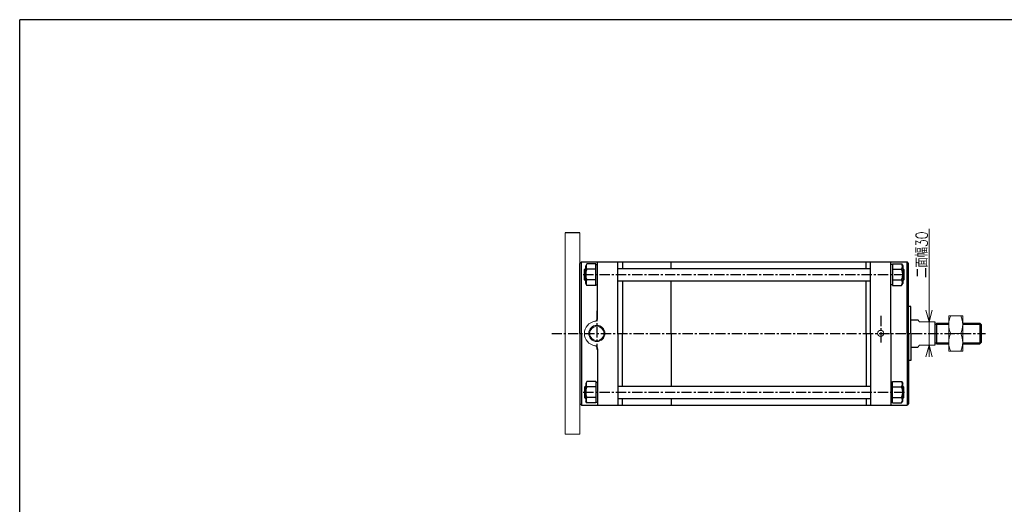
# Model space of a CAD drawing. Header units: millimetres. Extents: x -985 to 985, y -705 to 705.
# Tile 2 of 3: x -985 to 288, y 79 to 705. Entities that reach past the tile are written whole.
import ezdxf
from ezdxf.enums import TextEntityAlignment as Align

# ---------------------------------------------------------------- set-up
doc = ezdxf.new("R2010")
doc.units = ezdxf.units.MM
doc.header["$LTSCALE"] = 0.416667
doc.linetypes.add('CENTER', pattern=[50.8, 31.75, -6.35, 6.35, -6.35])
doc.layers.add('ZUWAKU', color=7, linetype='Continuous')
doc.styles.add('dcStyle0', font='txt.shx', dxfattribs={"width": 0.714286, "bigfont": 'bigfont'})

# ---------------------------------------------------------------- blocks, each defined once
blk = doc.blocks.new('DC_GROUP_Φ160_23')
at = {"color": 4, "linetype": 'Continuous', "lineweight": 18}
for p, q in [((190.6, 314.5), (186.5, 329.5)), ((194.6, 329.5), (190.6, 314.5)), ((190.6, 314.5), (190.6, 329.5))]:
    blk.add_line(p, q, dxfattribs=at)
blk = doc.blocks.new('DC_GROUP_Φ160_24')
at = {"color": 4, "linetype": 'Continuous', "lineweight": 18}
for p, q in [((186.5, 269.5), (190.6, 284.5)), ((190.6, 284.5), (194.6, 269.5)), ((190.6, 284.5), (190.6, 269.5))]:
    blk.add_line(p, q, dxfattribs=at)
blk = doc.blocks.new('DC_GROUP_Φ160_22')
at = {"color": 4, "linetype": 'Continuous', "lineweight": 13}
for p, q in [((190.6, 434.8), (190.6, 314.5)), ((190.6, 284.5), (190.6, 314.5)), ((190.6, 274.5), (190.6, 284.5))]:
    blk.add_line(p, q, dxfattribs=at)
at = {"linetype": 'Continuous'}
for name in ['DC_GROUP_Φ160_23', 'DC_GROUP_Φ160_24']:
    blk.add_blockref(name, (0, 0), dxfattribs=at)
at = {"color": 4, "style": 'dcStyle0', "width": 0.714286}
blk.add_text('二面幅30', height=15, rotation=90, dxfattribs=at).set_placement((188.6, 371.3), (188.6, 431.3), align=Align.FIT)
blk = doc.blocks.new('DC_GROUP_Φ160_31')
at = {"color": 4, "linetype": 'Continuous', "lineweight": 13}
for p, q in [((234, 322.5), (216, 322.5)), ((216, 322.5), (216, 276.5)), ((234, 276.5), (234, 322.5)), ((218.7, 299.5), (231.4, 299.5)), ((216, 276.5), (234, 276.5))]:
    blk.add_line(p, q, dxfattribs=at)
for centre, start, end in [((242.4, 311), 154.1759, 205.8241), ((207.7, 311), 334.1759, 25.8241), ((242.4, 288), 154.1759, 205.8241), ((207.7, 288), 334.1759, 25.8241)]:
    blk.add_arc(centre, 26.4, start, end, dxfattribs=at)

msp = doc.modelspace()

# ---------------------------------------------------------------- linework, layer by layer
at = {"color": 4, "linetype": 'Continuous', "lineweight": 25}
for p, q in [((-260.951, 429.547), (-279.951, 429.547)), ((-260.951, 390.089), (-258.951, 392.089)), ((-260.951, 390.089), (-258.951, 392.089)), ((-260.951, 299.547), (-260.951, 390.061)), ((-260.951, 299.547), (-260.951, 390.061)), ((-258.951, 392.089), (162.049, 392.089)), ((-258.951, 392.089), (162.049, 392.089)), ((-258.951, 299.547), (-258.951, 392.061)), ((-258.951, 299.547), (-258.951, 392.061)), ((-253.751, 383.589), (-254.951, 382.389)), ((-253.751, 383.589), (-254.951, 382.389)), ((-254.951, 368.789), (-254.951, 382.389)), ((-253.351, 382.389), (-254.951, 382.389)), ((-254.951, 368.789), (-254.951, 382.389)), ((-253.351, 382.389), (-254.951, 382.389)), ((-253.351, 383.589), (-253.751, 383.589)), ((-253.751, 367.589), (-253.751, 383.589)), ((-253.351, 383.589), (-253.751, 383.589)), ((-253.751, 367.589), (-253.751, 383.589)), ((-251.99, 389.446), (-253.351, 387.089)), ((-251.99, 389.446), (-253.351, 387.089)), ((-253.351, 364.089), (-253.351, 387.089)), ((-253.351, 364.089), (-253.351, 387.089)), ((-240.351, 389.446), (-251.99, 389.446)), ((-240.351, 389.446), (-251.99, 389.446)), ((-240.351, 382.517), (-251.99, 382.517)), ((-240.351, 382.517), (-251.99, 382.517)), ((-240.351, 361.733), (-240.351, 389.446)), ((-240.351, 361.733), (-240.351, 389.446)), ((-240.351, 361.733), (-240.351, 389.446)), ((-240.351, 361.733), (-240.351, 389.446)), ((-240.351, 388.589), (-237.951, 388.589)), ((-240.351, 388.589), (-237.951, 388.589)), ((-237.951, 319.307), (-237.951, 392.061)), ((-237.951, 319.307), (-237.951, 392.061)), ((-211.951, 299.547), (-211.951, 392.061)), ((-211.951, 299.547), (-211.951, 392.061)), ((-211.951, 383.589), (115.049, 383.589)), ((-211.951, 383.589), (115.049, 383.589)), ((-205.951, 392.089), (-205.951, 383.589)), ((-205.951, 392.089), (-205.951, 384.8)), ((-142.751, 383.589), (-142.751, 392.089)), ((-142.751, 384.8), (-142.751, 392.089)), ((109.049, 383.589), (109.049, 392.089)), ((109.049, 385.046), (109.049, 392.089)), ((115.049, 299.547), (115.049, 392.061)), ((115.049, 299.547), (115.049, 392.061)), ((141.049, 299.547), (141.049, 392.061)), ((141.049, 299.547), (141.049, 392.061)), ((143.449, 388.589), (141.049, 388.589)), ((143.449, 388.589), (141.049, 388.589)), ((143.449, 389.446), (143.449, 361.733)), ((143.449, 389.446), (155.089, 389.446)), ((143.449, 389.446), (143.449, 361.733)), ((143.449, 389.446), (143.449, 361.733)), ((143.449, 389.446), (155.089, 389.446)), ((143.449, 389.446), (143.449, 361.733)), ((143.449, 382.517), (155.089, 382.517)), ((143.449, 382.517), (155.089, 382.517)), ((155.089, 389.446), (156.449, 387.089)), ((155.089, 389.446), (156.449, 387.089)), ((156.449, 387.089), (156.449, 364.089)), ((156.449, 387.089), (156.449, 364.089)), ((156.849, 383.589), (156.449, 383.589)), ((156.849, 383.589), (156.449, 383.589)), ((156.449, 382.389), (158.049, 382.389)), ((156.449, 382.389), (158.049, 382.389)), ((156.849, 383.589), (158.049, 382.389)), ((156.849, 383.589), (156.849, 367.589)), ((156.849, 383.589), (158.049, 382.389)), ((156.849, 383.589), (156.849, 367.589)), ((158.049, 382.389), (158.049, 368.789)), ((158.049, 382.389), (158.049, 368.789)), ((164.049, 390.089), (162.049, 392.089)), ((164.049, 390.089), (162.049, 392.089)), ((162.049, 299.547), (162.049, 392.061)), ((162.049, 299.547), (162.049, 392.061)), ((164.049, 299.547), (164.049, 390.061)), ((164.049, 299.547), (164.049, 390.061)), ((-253.751, 367.589), (-254.951, 368.789)), ((-253.351, 368.789), (-254.951, 368.789)), ((-253.751, 367.589), (-254.951, 368.789)), ((-253.351, 368.789), (-254.951, 368.789)), ((-253.751, 367.589), (-253.351, 367.589)), ((-253.751, 367.589), (-253.351, 367.589)), ((-251.99, 361.733), (-253.351, 364.089)), ((-251.99, 361.733), (-253.351, 364.089)), ((-240.351, 368.661), (-251.99, 368.661)), ((-240.351, 368.661), (-251.99, 368.661)), ((-240.351, 361.733), (-251.99, 361.733)), ((-240.351, 361.733), (-251.99, 361.733)), ((-240.351, 362.589), (-237.951, 362.589)), ((-240.351, 362.589), (-237.951, 362.589)), ((-211.951, 367.589), (115.049, 367.589)), ((-211.951, 367.589), (115.049, 367.589)), ((-205.951, 367.589), (-205.951, 299.547)), ((-205.951, 366.359), (-205.951, 299.547)), ((-142.751, 299.547), (-142.751, 367.589)), ((-142.751, 299.547), (-142.751, 366.359)), ((109.049, 299.547), (109.049, 367.589)), ((109.049, 299.547), (109.049, 366.305)), ((143.449, 362.589), (141.049, 362.589)), ((143.449, 362.589), (141.049, 362.589)), ((143.449, 368.661), (155.089, 368.661)), ((143.449, 368.661), (155.089, 368.661)), ((143.449, 361.733), (155.089, 361.733)), ((143.449, 361.733), (155.089, 361.733)), ((155.089, 361.733), (156.449, 364.089)), ((155.089, 361.733), (156.449, 364.089)), ((156.449, 368.789), (158.049, 368.789)), ((156.449, 368.789), (158.049, 368.789)), ((156.449, 367.589), (156.849, 367.589)), ((156.449, 367.589), (156.849, 367.589)), ((156.849, 367.589), (158.049, 368.789)), ((156.849, 367.589), (158.049, 368.789)), ((167.049, 334.547), (164.049, 334.547)), ((167.049, 334.547), (164.049, 334.547)), ((167.049, 299.547), (167.049, 334.547)), ((167.049, 299.547), (167.049, 334.547)), ((167.049, 317.062), (175.91, 317.062)), ((198.049, 314.547), (198.049, 284.547)), ((198.049, 314.547), (198.049, 284.547)), ((198.049, 311.432), (200.299, 311.432)), ((198.049, 311.432), (200.299, 311.432)), ((200.299, 313.032), (216.049, 313.032)), ((200.299, 313.032), (200.299, 286.032)), ((200.299, 313.032), (216.049, 313.032)), ((200.299, 313.032), (200.299, 286.032)), ((200.299, 311.432), (216.049, 311.432)), ((200.299, 311.432), (216.049, 311.432)), ((234.049, 313.032), (256.049, 313.032)), ((234.049, 313.032), (256.049, 313.032)), ((234.049, 311.432), (257.649, 311.432)), ((234.049, 311.432), (257.649, 311.432)), ((258.049, 311.032), (256.049, 313.032)), ((256.049, 313.032), (256.049, 286.032)), ((258.049, 311.032), (256.049, 313.032)), ((256.049, 313.032), (256.049, 286.032)), ((258.049, 311.032), (258.049, 288.032)), ((258.049, 311.032), (258.049, 288.032)), ((-260.951, 299.547), (-260.951, 209.033)), ((-260.951, 299.547), (-260.951, 209.033)), ((-258.951, 299.547), (-258.951, 207.061)), ((-258.951, 299.547), (-258.951, 207.033)), ((-211.951, 299.547), (-211.951, 207.033)), ((-211.951, 299.547), (-211.951, 207.033)), ((-205.951, 231.561), (-205.951, 299.547)), ((-205.951, 232.735), (-205.951, 299.547)), ((-142.751, 299.547), (-142.751, 231.561)), ((-142.751, 299.547), (-142.751, 232.735)), ((109.049, 299.547), (109.049, 231.561)), ((109.049, 299.547), (109.049, 232.789)), ((115.049, 299.547), (115.049, 207.033)), ((115.049, 299.547), (115.049, 207.033)), ((141.049, 299.547), (141.049, 207.033)), ((141.049, 299.547), (141.049, 207.033)), ((162.049, 299.547), (162.049, 207.033)), ((162.049, 299.547), (162.049, 207.033)), ((164.049, 299.547), (164.049, 209.033)), ((164.049, 299.547), (164.049, 209.033)), ((167.049, 299.547), (167.049, 264.547)), ((167.049, 299.547), (167.049, 264.547)), ((167.049, 282.032), (175.91, 282.032)), ((167.049, 282.032), (175.91, 282.032)), ((198.049, 287.632), (200.299, 287.632)), ((198.049, 287.632), (200.299, 287.632)), ((200.299, 287.632), (216.049, 287.632)), ((200.299, 287.632), (216.049, 287.632)), ((200.299, 286.032), (216.049, 286.032)), ((200.299, 286.032), (216.049, 286.032)), ((234.049, 287.632), (257.649, 287.632)), ((234.049, 287.632), (257.649, 287.632)), ((234.049, 286.032), (256.049, 286.032)), ((234.049, 286.032), (256.049, 286.032)), ((258.049, 288.032), (256.049, 286.032)), ((258.049, 288.032), (256.049, 286.032)), ((-237.951, 279.76), (-237.951, 207.033)), ((-237.951, 278.813), (-237.951, 207.033)), ((167.049, 264.547), (164.049, 264.547)), ((167.049, 264.547), (164.049, 264.547)), ((-253.751, 231.561), (-254.951, 230.361)), ((-253.751, 231.561), (-254.951, 230.361)), ((-254.951, 230.361), (-254.951, 216.761)), ((-253.351, 230.361), (-254.951, 230.361)), ((-254.951, 230.361), (-254.951, 216.761)), ((-253.351, 230.361), (-254.951, 230.361)), ((-253.751, 231.561), (-253.351, 231.561)), ((-253.751, 231.561), (-253.751, 215.561)), ((-253.751, 231.561), (-253.351, 231.561)), ((-253.751, 231.561), (-253.751, 215.561)), ((-251.99, 237.418), (-253.351, 235.061)), ((-251.99, 237.418), (-253.351, 235.061)), ((-253.351, 235.061), (-253.351, 212.061)), ((-253.351, 235.061), (-253.351, 212.061)), ((-240.351, 237.418), (-251.99, 237.418)), ((-240.351, 237.418), (-251.99, 237.418)), ((-240.351, 230.489), (-251.99, 230.489)), ((-240.351, 230.489), (-251.99, 230.489)), ((-240.351, 237.418), (-240.351, 209.705)), ((-240.351, 237.418), (-240.351, 209.705)), ((-240.351, 237.418), (-240.351, 209.705)), ((-240.351, 237.418), (-240.351, 209.705)), ((-240.351, 236.561), (-237.951, 236.561)), ((-240.351, 236.561), (-237.951, 236.561)), ((-211.951, 231.561), (115.049, 231.561)), ((-211.951, 231.561), (115.049, 231.561)), ((143.449, 236.561), (141.049, 236.561)), ((143.449, 236.561), (141.049, 236.561)), ((143.449, 209.705), (143.449, 237.418)), ((143.449, 237.418), (155.089, 237.418)), ((143.449, 209.705), (143.449, 237.418)), ((143.449, 209.705), (143.449, 237.418)), ((143.449, 237.418), (155.089, 237.418)), ((143.449, 209.705), (143.449, 237.418)), ((143.449, 230.489), (155.089, 230.489)), ((143.449, 230.489), (155.089, 230.489)), ((155.089, 237.418), (156.449, 235.061)), ((155.089, 237.418), (156.449, 235.061)), ((156.449, 212.061), (156.449, 235.061)), ((156.449, 212.061), (156.449, 235.061)), ((156.449, 231.561), (156.849, 231.561)), ((156.449, 231.561), (156.849, 231.561)), ((156.449, 230.361), (158.049, 230.361)), ((156.449, 230.361), (158.049, 230.361)), ((156.849, 231.561), (158.049, 230.361)), ((156.849, 215.561), (156.849, 231.561)), ((156.849, 231.561), (158.049, 230.361)), ((156.849, 215.561), (156.849, 231.561)), ((158.049, 216.761), (158.049, 230.361)), ((158.049, 216.761), (158.049, 230.361)), ((-253.751, 215.561), (-254.951, 216.761)), ((-253.351, 216.761), (-254.951, 216.761)), ((-253.751, 215.561), (-254.951, 216.761)), ((-253.351, 216.761), (-254.951, 216.761)), ((-240.351, 216.633), (-251.99, 216.633)), ((-240.351, 216.633), (-251.99, 216.633)), ((143.449, 216.633), (155.089, 216.633)), ((143.449, 216.633), (155.089, 216.633)), ((156.449, 216.761), (158.049, 216.761)), ((156.449, 216.761), (158.049, 216.761)), ((156.849, 215.561), (158.049, 216.761)), ((156.849, 215.561), (158.049, 216.761)), ((-260.951, 209.061), (-258.951, 207.061)), ((-260.951, 209.061), (-258.951, 207.061)), ((-258.951, 207.061), (162.049, 207.061)), ((-258.951, 207.061), (162.049, 207.061)), ((-253.351, 215.561), (-253.751, 215.561)), ((-253.351, 215.561), (-253.751, 215.561)), ((-251.99, 209.705), (-253.351, 212.061)), ((-251.99, 209.705), (-253.351, 212.061)), ((-240.351, 209.705), (-251.99, 209.705)), ((-240.351, 209.705), (-251.99, 209.705)), ((-240.351, 210.561), (-237.951, 210.561)), ((-240.351, 210.561), (-237.951, 210.561)), ((-211.951, 215.561), (115.049, 215.561)), ((-211.951, 215.561), (115.049, 215.561)), ((-205.951, 207.061), (-205.951, 215.561)), ((-205.951, 207.061), (-205.951, 214.35)), ((-142.751, 215.561), (-142.751, 207.061)), ((-142.751, 214.35), (-142.751, 207.061)), ((109.049, 215.561), (109.049, 207.061)), ((109.049, 214.104), (109.049, 207.061)), ((143.449, 210.561), (141.049, 210.561)), ((143.449, 210.561), (141.049, 210.561)), ((143.449, 209.705), (155.089, 209.705)), ((143.449, 209.705), (155.089, 209.705)), ((155.089, 209.705), (156.449, 212.061)), ((155.089, 209.705), (156.449, 212.061)), ((156.849, 215.561), (156.449, 215.561)), ((156.849, 215.561), (156.449, 215.561)), ((164.049, 209.061), (162.049, 207.061)), ((164.049, 209.061), (162.049, 207.061))]:
    msp.add_line(p, q, dxfattribs=at)
at = {"color": 4, "linetype": 'Continuous', "lineweight": 13}
for p, q in [((-279.951, 429.547), (-279.951, 169.547)), ((-260.951, 429.547), (-260.951, 169.547)), ((178.049, 314.547), (175.91, 317.062)), ((178.049, 314.547), (198.049, 314.547)), ((216.049, 313.032), (216.049, 286.032)), ((175.91, 282.032), (178.049, 284.547)), ((178.049, 284.547), (198.049, 284.547)), ((-260.951, 169.547), (-279.951, 169.547))]:
    msp.add_line(p, q, dxfattribs=at)
at = {"color": 4, "linetype": 'CENTER', "lineweight": 25}
for p, q in [((-256.594, 375.589), (160.616, 375.589)), ((-256.594, 375.589), (160.616, 375.589)), ((-238.951, 328.685), (-238.951, 278.813)), ((128.049, 322.215), (128.049, 285.283)), ((-297.317, 299.547), (263.316, 299.547)), ((-256.594, 223.561), (160.616, 223.561)), ((-256.594, 223.561), (160.616, 223.561))]:
    msp.add_line(p, q, dxfattribs=at)
at = {"color": 4, "linetype": 'Continuous', "lineweight": 13}
for centre, radius in [((-238.944, 299.547), 10.502), ((-238.951, 299.533), 9.295), ((128.049, 299.547), 4)]:
    msp.add_circle(centre, radius, dxfattribs=at)
at = {"color": 4, "linetype": 'Continuous', "lineweight": 25}
for centre, radius, start, end in [((-235.029, 375.589), 18.321, 157.78075, 202.21925), ((-235.029, 375.589), 18.321, 157.78075, 202.21925), ((-245.99, 385.981), 6.928, 150.000013, 209.999987), ((-245.99, 385.981), 6.928, 150.000013, 209.999987), ((149.089, 385.981), 6.928, 330.000013, 29.999987), ((149.089, 385.981), 6.928, 330.000013, 29.999987), ((138.128, 375.589), 18.321, 337.78075, 22.21925), ((138.128, 375.589), 18.321, 337.78075, 22.21925), ((-245.99, 365.197), 6.928, 150.000013, 209.999987), ((-245.99, 365.197), 6.928, 150.000013, 209.999987), ((149.089, 365.197), 6.928, 330.000013, 29.999987), ((149.089, 365.197), 6.928, 330.000013, 29.999987), ((-241.951, 319.307), 4, 278.626927, 0), ((-241.951, 279.76), 4, 0, 81.373073), ((-235.029, 223.561), 18.321, 157.78075, 202.21925), ((-235.029, 223.561), 18.321, 157.78075, 202.21925), ((-245.99, 233.954), 6.928, 150.000013, 209.999987), ((-245.99, 233.954), 6.928, 150.000013, 209.999987), ((149.089, 233.954), 6.928, 330.000013, 29.999987), ((149.089, 233.954), 6.928, 330.000013, 29.999987), ((138.128, 223.561), 18.321, 337.78075, 22.21925), ((138.128, 223.561), 18.321, 337.78075, 22.21925), ((-245.99, 213.169), 6.928, 150.000013, 209.999987), ((-245.99, 213.169), 6.928, 150.000013, 209.999987), ((149.089, 213.169), 6.928, 330.000013, 29.999987), ((149.089, 213.169), 6.928, 330.000013, 29.999987)]:
    msp.add_arc(centre, radius, start, end, dxfattribs=at)
at = {"color": 4, "linetype": 'Continuous', "lineweight": 13}
msp.add_arc((-238.951, 299.533), 16, 98.626927, 261.373073, dxfattribs=at)
at = {"layer": 'ZUWAKU', "color": 5, "linetype": 'Continuous', "lineweight": 25}
for p in [(-985, -673.75), (955, 705)]:
    msp.add_line(p, (-985, 705), dxfattribs=at)

# ---------------------------------------------------------------- block references
at = {"linetype": 'Continuous'}
for name in ['DC_GROUP_Φ160_22', 'DC_GROUP_Φ160_31']:
    msp.add_blockref(name, (0, 0), dxfattribs=at)

doc.saveas('drawing.dxf')
